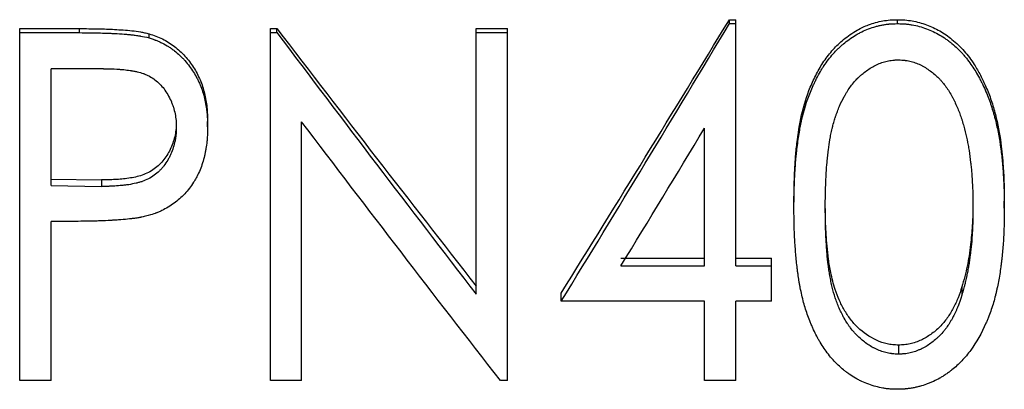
# Model space of a CAD drawing. Header units: millimetres. Extents: x -115 to 135, y -32 to 81.
# Tile 10 of 16: x 1.79 to 15.9, y -8.82 to -3.53. Entities that reach past the tile are written whole.
import ezdxf

# ---------------------------------------------------------------- set-up
doc = ezdxf.new("R2010")
doc.units = ezdxf.units.MM

msp = doc.modelspace()

# ---------------------------------------------------------------- linework, layer by layer
at = {"color": 7, "linetype": 'Continuous', "lineweight": 25}
for p, q in [((1.795, -8.694), (1.795, -3.658)), ((1.795, -3.658), (2.653, -3.658)), ((2.653, -3.716), (2.653, -3.658)), ((5.385, -8.694), (5.385, -3.658)), ((5.385, -3.658), (5.479, -3.658)), ((5.479, -3.716), (5.479, -3.658)), ((8.333, -7.46), (8.333, -3.658)), ((8.333, -3.658), (8.782, -3.658)), ((8.782, -8.694), (8.782, -3.658)), ((11.96, -3.587), (11.96, -3.531)), ((11.96, -3.531), (12.051, -3.531)), ((11.96, -3.587), (12.051, -3.587)), ((12.051, -7.053), (12.051, -3.531)), ((14.367, -3.587), (14.367, -3.531)), ((1.795, -3.716), (2.653, -3.716)), ((3.649, -3.792), (3.649, -3.733)), ((5.385, -3.716), (5.479, -3.716)), ((8.333, -3.716), (8.782, -3.716)), ((2.996, -4.233), (2.244, -4.233)), ((2.244, -5.905), (2.244, -4.233)), ((4.487, -5.066), (4.487, -4.987)), ((5.833, -8.694), (5.833, -4.991)), ((11.603, -7.053), (11.603, -5.084)), ((2.244, -5.813), (2.965, -5.823)), ((2.244, -5.905), (2.965, -5.916)), ((2.965, -5.823), (2.965, -5.916)), ((12.885, -6.227), (12.885, -6.129)), ((15.897, -6.227), (15.897, -6.129)), ((2.549, -6.416), (2.244, -6.416)), ((2.244, -8.694), (2.244, -6.416)), ((10.407, -6.943), (11.603, -6.943)), ((12.051, -6.943), (12.564, -6.943)), ((12.564, -7.56), (12.564, -6.943)), ((10.407, -7.053), (11.603, -7.053)), ((12.051, -7.053), (12.564, -7.053)), ((9.551, -7.56), (9.551, -7.442)), ((15.288, -7.355), (15.288, -7.472)), ((11.603, -7.56), (9.551, -7.56)), ((11.603, -8.694), (11.603, -7.56)), ((12.564, -7.56), (12.051, -7.56)), ((12.051, -8.694), (12.051, -7.56)), ((14.381, -8.187), (14.381, -8.317)), ((2.244, -8.694), (1.795, -8.694)), ((5.833, -8.694), (5.385, -8.694)), ((8.782, -8.694), (8.68, -8.694)), ((12.051, -8.694), (11.603, -8.694))]:
    msp.add_line(p, q, dxfattribs=at)
for points, knots in [([(2.653, -3.658), (2.742, -3.659), (2.909, -3.66), (3.159, -3.669), (3.362, -3.683), (3.505, -3.701), (3.586, -3.717), (3.627, -3.727), (3.649, -3.733)], [0, 0, 0, 0, 0.266792, 0.500026, 0.750017, 0.875017, 0.931621, 1, 1, 1, 1]), ([(12.885, -6.129), (12.885, -6.06), (12.886, -5.923), (12.894, -5.716), (12.905, -5.509), (12.933, -5.234), (12.985, -4.891), (13.086, -4.557), (13.205, -4.305), (13.311, -4.122), (13.44, -3.957), (13.569, -3.831), (13.689, -3.742), (13.807, -3.667), (13.962, -3.596), (14.122, -3.551), (14.262, -3.533), (14.332, -3.532), (14.367, -3.531)], [0, 0, 0, 0, 0.062534, 0.125068, 0.187601, 0.250131, 0.375144, 0.500066, 0.562578, 0.62508, 0.689017, 0.750043, 0.785718, 0.821603, 0.875037, 0.937482, 0.968737, 1, 1, 1, 1]), ([(12.885, -6.227), (12.885, -6.18), (12.885, -6.139), (12.886, -6.087), (12.886, -6.071), (12.886, -6.049), (12.886, -6.042), (12.887, -6.032), (12.887, -6.029), (12.887, -6.023), (12.887, -6.021), (12.888, -5.984), (12.889, -5.951), (12.89, -5.898), (12.891, -5.88), (12.892, -5.853), (12.893, -5.844), (12.893, -5.825), (12.894, -5.817), (12.896, -5.766), (12.898, -5.728), (12.901, -5.675), (12.902, -5.658), (12.904, -5.634), (12.905, -5.627), (12.906, -5.611), (12.906, -5.605), (12.909, -5.563), (12.912, -5.529), (12.917, -5.477), (12.919, -5.459), (12.922, -5.432), (12.923, -5.423), (12.925, -5.405), (12.926, -5.397), (12.936, -5.308), (12.947, -5.234), (12.964, -5.13), (12.969, -5.096), (12.979, -5.048), (12.982, -5.032), (12.987, -5.008), (12.988, -5.001), (12.991, -4.989), (12.992, -4.985), (12.993, -4.978), (12.994, -4.975), (13.026, -4.828), (13.068, -4.693), (13.132, -4.535), (13.146, -4.503), (13.168, -4.455), (13.176, -4.439), (13.187, -4.415), (13.191, -4.407), (13.198, -4.395), (13.2, -4.391), (13.204, -4.383), (13.206, -4.379), (13.227, -4.338), (13.245, -4.304), (13.272, -4.259), (13.28, -4.244), (13.293, -4.223), (13.297, -4.217), (13.304, -4.207), (13.306, -4.204), (13.31, -4.198), (13.311, -4.195), (13.355, -4.13), (13.399, -4.073), (13.469, -3.994), (13.493, -3.969), (13.53, -3.933), (13.542, -3.921), (13.568, -3.898), (13.581, -3.886), (13.618, -3.855), (13.646, -3.834), (13.707, -3.791), (13.738, -3.77), (13.781, -3.744), (13.795, -3.736), (13.826, -3.719), (13.841, -3.711), (13.889, -3.688), (13.921, -3.674), (13.988, -3.649), (14.022, -3.638), (14.072, -3.624), (14.089, -3.619), (14.123, -3.611), (14.14, -3.608), (14.175, -3.602), (14.193, -3.599), (14.219, -3.595), (14.228, -3.594), (14.241, -3.593), (14.245, -3.593), (14.251, -3.592), (14.253, -3.592), (14.258, -3.592), (14.26, -3.591), (14.285, -3.589), (14.32, -3.588), (14.367, -3.587)], [0, 0, 0, 0, 0.03125, 0.03125, 0.046875, 0.046875, 0.054688, 0.054688, 0.058594, 0.058594, 0.0625, 0.0625, 0.09375, 0.09375, 0.109375, 0.109375, 0.117188, 0.117188, 0.125, 0.125, 0.15625, 0.15625, 0.171875, 0.171875, 0.179688, 0.179688, 0.1875, 0.1875, 0.21875, 0.21875, 0.234375, 0.234375, 0.242188, 0.242188, 0.25, 0.25, 0.3125, 0.3125, 0.34375, 0.34375, 0.359375, 0.359375, 0.367188, 0.367188, 0.371094, 0.371094, 0.375, 0.375, 0.5, 0.5, 0.53125, 0.53125, 0.546875, 0.546875, 0.554688, 0.554688, 0.558594, 0.558594, 0.5625, 0.5625, 0.59375, 0.59375, 0.609375, 0.609375, 0.617188, 0.617188, 0.621094, 0.621094, 0.625, 0.625, 0.6875, 0.6875, 0.71875, 0.71875, 0.734375, 0.734375, 0.75, 0.75, 0.78125, 0.78125, 0.8125, 0.8125, 0.828125, 0.828125, 0.84375, 0.84375, 0.875, 0.875, 0.90625, 0.90625, 0.921875, 0.921875, 0.9375, 0.9375, 0.953125, 0.953125, 0.960938, 0.960938, 0.964844, 0.964844, 0.966797, 0.966797, 0.96875, 0.96875, 1, 1, 1, 1]), ([(14.367, -3.531), (14.402, -3.532), (14.473, -3.533), (14.613, -3.551), (14.784, -3.597), (14.977, -3.687), (15.126, -3.791), (15.24, -3.891), (15.349, -4.008), (15.459, -4.152), (15.558, -4.326), (15.64, -4.498), (15.713, -4.685), (15.791, -4.954), (15.85, -5.27), (15.881, -5.602), (15.896, -5.88), (15.897, -6.046), (15.897, -6.129)], [0, 0, 0, 0, 0.031261, 0.062515, 0.124957, 0.187001, 0.249864, 0.285663, 0.32147, 0.392595, 0.445547, 0.499874, 0.562389, 0.624904, 0.749903, 0.849945, 0.924827, 1, 1, 1, 1]), ([(14.367, -3.587), (14.39, -3.588), (14.411, -3.588), (14.438, -3.589), (14.446, -3.589), (14.457, -3.59), (14.46, -3.59), (14.465, -3.591), (14.467, -3.591), (14.47, -3.591), (14.471, -3.591), (14.49, -3.592), (14.507, -3.594), (14.533, -3.597), (14.542, -3.599), (14.56, -3.601), (14.569, -3.603), (14.646, -3.616), (14.714, -3.635), (14.85, -3.685), (14.913, -3.715), (15.002, -3.768), (15.032, -3.787), (15.076, -3.817), (15.09, -3.828), (15.119, -3.85), (15.134, -3.861), (15.203, -3.918), (15.254, -3.967), (15.313, -4.033), (15.325, -4.047), (15.349, -4.076), (15.361, -4.091), (15.394, -4.134), (15.415, -4.163), (15.454, -4.218), (15.471, -4.245), (15.505, -4.302), (15.523, -4.333), (15.549, -4.382), (15.558, -4.399), (15.571, -4.425), (15.574, -4.432), (15.582, -4.447), (15.586, -4.454), (15.604, -4.493), (15.619, -4.526), (15.649, -4.597), (15.663, -4.631), (15.681, -4.681), (15.688, -4.697), (15.699, -4.729), (15.704, -4.744), (15.721, -4.793), (15.731, -4.826), (15.746, -4.877), (15.75, -4.894), (15.758, -4.92), (15.76, -4.929), (15.765, -4.947), (15.767, -4.957), (15.785, -5.03), (15.8, -5.097), (15.82, -5.201), (15.826, -5.237), (15.835, -5.29), (15.837, -5.308), (15.842, -5.336), (15.843, -5.345), (15.845, -5.359), (15.845, -5.363), (15.847, -5.373), (15.847, -5.378), (15.857, -5.446), (15.864, -5.513), (15.874, -5.621), (15.877, -5.658), (15.882, -5.735), (15.884, -5.774), (15.888, -5.848), (15.89, -5.883), (15.892, -5.932), (15.893, -5.948), (15.894, -5.979), (15.894, -5.99), (15.896, -6.059), (15.897, -6.133), (15.897, -6.227)], [0, 0, 0, 0, 0.015625, 0.015625, 0.023438, 0.023438, 0.027344, 0.027344, 0.029297, 0.029297, 0.03125, 0.03125, 0.046875, 0.046875, 0.054688, 0.054688, 0.0625, 0.0625, 0.125, 0.125, 0.1875, 0.1875, 0.21875, 0.21875, 0.234375, 0.234375, 0.25, 0.25, 0.3125, 0.3125, 0.328125, 0.328125, 0.34375, 0.34375, 0.375, 0.375, 0.40625, 0.40625, 0.4375, 0.4375, 0.453125, 0.453125, 0.460938, 0.460938, 0.46875, 0.46875, 0.5, 0.5, 0.53125, 0.53125, 0.546875, 0.546875, 0.5625, 0.5625, 0.59375, 0.59375, 0.609375, 0.609375, 0.617188, 0.617188, 0.625, 0.625, 0.6875, 0.6875, 0.71875, 0.71875, 0.734375, 0.734375, 0.742188, 0.742188, 0.746094, 0.746094, 0.75, 0.75, 0.8125, 0.8125, 0.84375, 0.84375, 0.875, 0.875, 0.90625, 0.90625, 0.921875, 0.921875, 0.9375, 0.9375, 1, 1, 1, 1]), ([(2.653, -3.716), (2.748, -3.717), (2.837, -3.718), (2.962, -3.721), (3.002, -3.722), (3.061, -3.724), (3.08, -3.725), (3.108, -3.726), (3.117, -3.726), (3.131, -3.727), (3.135, -3.727), (3.142, -3.728), (3.144, -3.728), (3.149, -3.728), (3.15, -3.728), (3.205, -3.731), (3.251, -3.734), (3.314, -3.739), (3.333, -3.74), (3.361, -3.743), (3.37, -3.744), (3.382, -3.745), (3.387, -3.746), (3.393, -3.746), (3.395, -3.746), (3.399, -3.747), (3.4, -3.747), (3.425, -3.75), (3.446, -3.753), (3.477, -3.757), (3.487, -3.758), (3.502, -3.761), (3.507, -3.761), (3.517, -3.763), (3.523, -3.764), (3.56, -3.77), (3.601, -3.779), (3.649, -3.792)], [0, 0, 0, 0, 0.25, 0.25, 0.375, 0.375, 0.4375, 0.4375, 0.46875, 0.46875, 0.484375, 0.484375, 0.492188, 0.492188, 0.5, 0.5, 0.625, 0.625, 0.6875, 0.6875, 0.71875, 0.71875, 0.734375, 0.734375, 0.742188, 0.742188, 0.75, 0.75, 0.8125, 0.8125, 0.84375, 0.84375, 0.859375, 0.859375, 0.875, 0.875, 1, 1, 1, 1]), ([(3.649, -3.733), (3.681, -3.743), (3.746, -3.764), (3.871, -3.819), (4.016, -3.909), (4.165, -4.049), (4.29, -4.21), (4.384, -4.391), (4.447, -4.585), (4.481, -4.785), (4.485, -4.919), (4.487, -4.987)], [0, 0, 0, 0, 0.062551, 0.125088, 0.250014, 0.37493, 0.499933, 0.624908, 0.749875, 0.874925, 1, 1, 1, 1]), ([(3.649, -3.792), (3.67, -3.799), (3.689, -3.805), (3.714, -3.813), (3.721, -3.816), (3.731, -3.82), (3.734, -3.821), (3.739, -3.822), (3.74, -3.823), (3.743, -3.824), (3.744, -3.824), (3.761, -3.831), (3.776, -3.837), (3.8, -3.848), (3.807, -3.851), (3.823, -3.859), (3.832, -3.863), (3.869, -3.882), (3.898, -3.898), (3.941, -3.926), (3.955, -3.935), (3.984, -3.955), (3.999, -3.966), (4.039, -3.997), (4.065, -4.019), (4.102, -4.055), (4.114, -4.067), (4.138, -4.091), (4.149, -4.103), (4.209, -4.172), (4.251, -4.227), (4.302, -4.308), (4.319, -4.336), (4.342, -4.382), (4.35, -4.398), (4.365, -4.43), (4.372, -4.447), (4.393, -4.495), (4.404, -4.527), (4.426, -4.592), (4.435, -4.626), (4.45, -4.691), (4.457, -4.724), (4.465, -4.775), (4.468, -4.792), (4.471, -4.818), (4.472, -4.826), (4.474, -4.839), (4.474, -4.844), (4.475, -4.85), (4.475, -4.852), (4.476, -4.857), (4.476, -4.859), (4.482, -4.912), (4.485, -4.98), (4.487, -5.066)], [0, 0, 0, 0, 0.03125, 0.03125, 0.046875, 0.046875, 0.054688, 0.054688, 0.058594, 0.058594, 0.0625, 0.0625, 0.09375, 0.09375, 0.109375, 0.109375, 0.125, 0.125, 0.1875, 0.1875, 0.21875, 0.21875, 0.25, 0.25, 0.3125, 0.3125, 0.34375, 0.34375, 0.375, 0.375, 0.5, 0.5, 0.5625, 0.5625, 0.59375, 0.59375, 0.625, 0.625, 0.6875, 0.6875, 0.75, 0.75, 0.8125, 0.8125, 0.84375, 0.84375, 0.859375, 0.859375, 0.867188, 0.867188, 0.871094, 0.871094, 0.875, 0.875, 1, 1, 1, 1]), ([(13.333, -6.225), (13.334, -6.09), (13.336, -5.981), (13.339, -5.897), (13.339, -5.895), (13.339, -5.891), (13.339, -5.889), (13.339, -5.883), (13.34, -5.88), (13.34, -5.868), (13.34, -5.861), (13.341, -5.839), (13.342, -5.824), (13.344, -5.781), (13.345, -5.753), (13.35, -5.671), (13.354, -5.62), (13.359, -5.57), (13.36, -5.565), (13.36, -5.557), (13.361, -5.553), (13.362, -5.541), (13.363, -5.533), (13.365, -5.51), (13.366, -5.495), (13.371, -5.45), (13.375, -5.422), (13.385, -5.34), (13.392, -5.292), (13.4, -5.243), (13.401, -5.235), (13.404, -5.222), (13.405, -5.216), (13.409, -5.196), (13.411, -5.183), (13.419, -5.143), (13.425, -5.116), (13.435, -5.074), (13.439, -5.059), (13.446, -5.03), (13.45, -5.017), (13.461, -4.977), (13.468, -4.953), (13.477, -4.927), (13.478, -4.923), (13.481, -4.916), (13.482, -4.912), (13.486, -4.902), (13.488, -4.895), (13.496, -4.874), (13.501, -4.86), (13.516, -4.82), (13.526, -4.794), (13.559, -4.718), (13.581, -4.672), (13.607, -4.626), (13.609, -4.622), (13.613, -4.616), (13.615, -4.612), (13.62, -4.603), (13.624, -4.596), (13.636, -4.577), (13.643, -4.564), (13.667, -4.528), (13.683, -4.505), (13.731, -4.439), (13.765, -4.4), (13.804, -4.362), (13.809, -4.357), (13.819, -4.347), (13.824, -4.343), (13.839, -4.329), (13.849, -4.32), (13.881, -4.294), (13.902, -4.277), (13.947, -4.245), (13.971, -4.229), (14.018, -4.2), (14.041, -4.188), (14.071, -4.174), (14.078, -4.17), (14.09, -4.165), (14.097, -4.162), (14.116, -4.154), (14.129, -4.149), (14.167, -4.136), (14.193, -4.128), (14.232, -4.12), (14.244, -4.118), (14.271, -4.114), (14.285, -4.112), (14.301, -4.11), (14.302, -4.11), (14.304, -4.11), (14.305, -4.11), (14.309, -4.109), (14.312, -4.109), (14.32, -4.108), (14.327, -4.108), (14.347, -4.106), (14.363, -4.105), (14.381, -4.104)], [0, 0, 0, 0, 0.125, 0.125, 0.126953, 0.126953, 0.128906, 0.128906, 0.132812, 0.132812, 0.140625, 0.140625, 0.15625, 0.15625, 0.1875, 0.1875, 0.25, 0.25, 0.253906, 0.253906, 0.257812, 0.257812, 0.265625, 0.265625, 0.28125, 0.28125, 0.3125, 0.3125, 0.375, 0.375, 0.382812, 0.382812, 0.390625, 0.390625, 0.40625, 0.40625, 0.4375, 0.4375, 0.453125, 0.453125, 0.46875, 0.46875, 0.5, 0.5, 0.503906, 0.503906, 0.507812, 0.507812, 0.515625, 0.515625, 0.53125, 0.53125, 0.5625, 0.5625, 0.625, 0.625, 0.628906, 0.628906, 0.632812, 0.632812, 0.640625, 0.640625, 0.65625, 0.65625, 0.6875, 0.6875, 0.75, 0.75, 0.757812, 0.757812, 0.765625, 0.765625, 0.78125, 0.78125, 0.8125, 0.8125, 0.84375, 0.84375, 0.875, 0.875, 0.882812, 0.882812, 0.890625, 0.890625, 0.90625, 0.90625, 0.9375, 0.9375, 0.953125, 0.953125, 0.96875, 0.96875, 0.970703, 0.970703, 0.972656, 0.972656, 0.976562, 0.976562, 0.984375, 0.984375, 1, 1, 1, 1]), ([(14.381, -4.104), (14.417, -4.107), (14.444, -4.109), (14.464, -4.111), (14.466, -4.111), (14.47, -4.111), (14.472, -4.111), (14.477, -4.112), (14.48, -4.113), (14.491, -4.114), (14.498, -4.115), (14.518, -4.118), (14.531, -4.12), (14.555, -4.126), (14.569, -4.129), (14.594, -4.137), (14.607, -4.141), (14.645, -4.155), (14.671, -4.166), (14.703, -4.181), (14.708, -4.184), (14.72, -4.19), (14.725, -4.193), (14.743, -4.203), (14.755, -4.21), (14.789, -4.231), (14.813, -4.246), (14.859, -4.28), (14.88, -4.297), (14.921, -4.332), (14.941, -4.35), (14.97, -4.379), (14.978, -4.388), (14.995, -4.407), (15.004, -4.417), (15.029, -4.447), (15.046, -4.468), (15.094, -4.534), (15.124, -4.582), (15.153, -4.637), (15.154, -4.64), (15.157, -4.645), (15.159, -4.648), (15.163, -4.656), (15.166, -4.662), (15.175, -4.679), (15.181, -4.691), (15.198, -4.728), (15.21, -4.755), (15.233, -4.81), (15.244, -4.835), (15.263, -4.886), (15.272, -4.911), (15.282, -4.941), (15.285, -4.948), (15.289, -4.962), (15.291, -4.968), (15.297, -4.988), (15.301, -5.001), (15.313, -5.041), (15.321, -5.067), (15.342, -5.146), (15.354, -5.199), (15.366, -5.258), (15.367, -5.263), (15.37, -5.275), (15.371, -5.281), (15.375, -5.3), (15.377, -5.312), (15.384, -5.35), (15.388, -5.376), (15.4, -5.457), (15.408, -5.514), (15.415, -5.578), (15.416, -5.58), (15.416, -5.586), (15.417, -5.589), (15.418, -5.599), (15.418, -5.605), (15.42, -5.624), (15.422, -5.637), (15.426, -5.675), (15.428, -5.702), (15.434, -5.783), (15.438, -5.84), (15.441, -5.903), (15.441, -5.905), (15.442, -5.91), (15.442, -5.913), (15.442, -5.922), (15.442, -5.928), (15.443, -5.945), (15.444, -5.957), (15.445, -5.994), (15.446, -6.02), (15.448, -6.102), (15.448, -6.161), (15.449, -6.225)], [0, 0, 0, 0, 0.03125, 0.03125, 0.033203, 0.033203, 0.035156, 0.035156, 0.039062, 0.039062, 0.046875, 0.046875, 0.0625, 0.0625, 0.078125, 0.078125, 0.09375, 0.09375, 0.125, 0.125, 0.132812, 0.132812, 0.140625, 0.140625, 0.15625, 0.15625, 0.1875, 0.1875, 0.21875, 0.21875, 0.25, 0.25, 0.265625, 0.265625, 0.28125, 0.28125, 0.3125, 0.3125, 0.375, 0.375, 0.378906, 0.378906, 0.382812, 0.382812, 0.390625, 0.390625, 0.40625, 0.40625, 0.4375, 0.4375, 0.46875, 0.46875, 0.5, 0.5, 0.507812, 0.507812, 0.515625, 0.515625, 0.53125, 0.53125, 0.5625, 0.5625, 0.625, 0.625, 0.632812, 0.632812, 0.640625, 0.640625, 0.65625, 0.65625, 0.6875, 0.6875, 0.75, 0.75, 0.753906, 0.753906, 0.757812, 0.757812, 0.765625, 0.765625, 0.78125, 0.78125, 0.8125, 0.8125, 0.875, 0.875, 0.878906, 0.878906, 0.882812, 0.882812, 0.890625, 0.890625, 0.90625, 0.90625, 0.9375, 0.9375, 1, 1, 1, 1]), ([(2.996, -4.233), (3.074, -4.234), (3.138, -4.235), (3.19, -4.238), (3.196, -4.238), (3.204, -4.239), (3.208, -4.239), (3.22, -4.24), (3.228, -4.241), (3.253, -4.242), (3.269, -4.244), (3.316, -4.249), (3.347, -4.253), (3.382, -4.258), (3.387, -4.258), (3.396, -4.26), (3.4, -4.261), (3.413, -4.263), (3.421, -4.264), (3.447, -4.269), (3.463, -4.272), (3.509, -4.283), (3.538, -4.291), (3.568, -4.302), (3.572, -4.303), (3.58, -4.306), (3.584, -4.308), (3.595, -4.312), (3.603, -4.315), (3.625, -4.325), (3.639, -4.332), (3.682, -4.354), (3.708, -4.371), (3.757, -4.409), (3.78, -4.429), (3.823, -4.473), (3.843, -4.496), (3.9, -4.572), (3.934, -4.63), (3.966, -4.702), (3.968, -4.708), (3.974, -4.723), (3.977, -4.73), (3.986, -4.752), (3.991, -4.767), (4.005, -4.813), (4.013, -4.844), (4.027, -4.909), (4.031, -4.94), (4.034, -4.974), (4.034, -4.975), (4.034, -4.977), (4.034, -4.979), (4.035, -4.983), (4.035, -4.987), (4.036, -4.997), (4.036, -5.004), (4.037, -5.028), (4.038, -5.047), (4.038, -5.068)], [0, 0, 0, 0, 0.125, 0.125, 0.132812, 0.132812, 0.140625, 0.140625, 0.15625, 0.15625, 0.1875, 0.1875, 0.25, 0.25, 0.257812, 0.257812, 0.265625, 0.265625, 0.28125, 0.28125, 0.3125, 0.3125, 0.375, 0.375, 0.382812, 0.382812, 0.390625, 0.390625, 0.40625, 0.40625, 0.4375, 0.4375, 0.5, 0.5, 0.5625, 0.5625, 0.625, 0.625, 0.75, 0.75, 0.765625, 0.765625, 0.78125, 0.78125, 0.8125, 0.8125, 0.875, 0.875, 0.9375, 0.9375, 0.941406, 0.941406, 0.945312, 0.945312, 0.953125, 0.953125, 0.96875, 0.96875, 1, 1, 1, 1]), ([(4.038, -4.989), (4.038, -5.021), (4.036, -5.086), (4.017, -5.214), (3.967, -5.369), (3.868, -5.537), (3.728, -5.675), (3.55, -5.764), (3.356, -5.803), (3.195, -5.817), (3.065, -5.823), (3, -5.823), (2.965, -5.823)], [0, 0, 0, 0, 0.062602, 0.125173, 0.250152, 0.375087, 0.499837, 0.62457, 0.749614, 0.876384, 0.932846, 1, 1, 1, 1]), ([(4.038, -5.068), (4.037, -5.112), (4.036, -5.145), (4.034, -5.168), (4.034, -5.17), (4.033, -5.174), (4.033, -5.176), (4.032, -5.183), (4.032, -5.187), (4.031, -5.199), (4.03, -5.207), (4.026, -5.231), (4.023, -5.248), (4.013, -5.296), (4.005, -5.329), (3.985, -5.391), (3.974, -5.422), (3.954, -5.466), (3.947, -5.481), (3.932, -5.511), (3.924, -5.525), (3.899, -5.567), (3.881, -5.594), (3.851, -5.633), (3.84, -5.646), (3.819, -5.671), (3.807, -5.683), (3.772, -5.717), (3.748, -5.738), (3.669, -5.794), (3.611, -5.825), (3.544, -5.848), (3.541, -5.849), (3.535, -5.851), (3.531, -5.852), (3.521, -5.855), (3.514, -5.857), (3.492, -5.863), (3.477, -5.867), (3.429, -5.878), (3.394, -5.885), (3.352, -5.892), (3.349, -5.892), (3.342, -5.893), (3.338, -5.894), (3.326, -5.895), (3.319, -5.896), (3.295, -5.899), (3.278, -5.901), (3.227, -5.906), (3.191, -5.909), (3.142, -5.912), (3.126, -5.913), (3.103, -5.914), (3.096, -5.914), (3.084, -5.914), (3.077, -5.915), (3.042, -5.916), (3.007, -5.916), (2.965, -5.916)], [0, 0, 0, 0, 0.0625, 0.0625, 0.066406, 0.066406, 0.070312, 0.070312, 0.078125, 0.078125, 0.09375, 0.09375, 0.125, 0.125, 0.1875, 0.1875, 0.25, 0.25, 0.28125, 0.28125, 0.3125, 0.3125, 0.375, 0.375, 0.40625, 0.40625, 0.4375, 0.4375, 0.5, 0.5, 0.625, 0.625, 0.632812, 0.632812, 0.640625, 0.640625, 0.65625, 0.65625, 0.6875, 0.6875, 0.75, 0.75, 0.757812, 0.757812, 0.765625, 0.765625, 0.78125, 0.78125, 0.8125, 0.8125, 0.875, 0.875, 0.90625, 0.90625, 0.921875, 0.921875, 0.9375, 0.9375, 1, 1, 1, 1]), ([(4.487, -5.066), (4.486, -5.11), (4.485, -5.15), (4.482, -5.202), (4.481, -5.218), (4.48, -5.24), (4.479, -5.247), (4.478, -5.257), (4.478, -5.26), (4.478, -5.265), (4.478, -5.267), (4.477, -5.27), (4.477, -5.271), (4.474, -5.307), (4.469, -5.341), (4.46, -5.392), (4.457, -5.409), (4.45, -5.443), (4.447, -5.459), (4.426, -5.548), (4.404, -5.615), (4.365, -5.71), (4.351, -5.741), (4.328, -5.785), (4.32, -5.8), (4.307, -5.822), (4.303, -5.829), (4.295, -5.843), (4.291, -5.849), (4.248, -5.917), (4.205, -5.972), (4.112, -6.072), (4.061, -6.118), (3.952, -6.197), (3.892, -6.232), (3.813, -6.27), (3.798, -6.277), (3.774, -6.287), (3.766, -6.29), (3.754, -6.295), (3.75, -6.296), (3.744, -6.298), (3.742, -6.299), (3.738, -6.301), (3.735, -6.302), (3.712, -6.31), (3.68, -6.321), (3.636, -6.334)], [0, 0, 0, 0, 0.0625, 0.0625, 0.09375, 0.09375, 0.109375, 0.109375, 0.117188, 0.117188, 0.121094, 0.121094, 0.125, 0.125, 0.1875, 0.1875, 0.21875, 0.21875, 0.25, 0.25, 0.375, 0.375, 0.4375, 0.4375, 0.46875, 0.46875, 0.484375, 0.484375, 0.5, 0.5, 0.625, 0.625, 0.75, 0.75, 0.875, 0.875, 0.90625, 0.90625, 0.921875, 0.921875, 0.929688, 0.929688, 0.933594, 0.933594, 0.9375, 0.9375, 1, 1, 1, 1]), ([(14.381, -8.187), (14.354, -8.185), (14.299, -8.182), (14.192, -8.167), (14.012, -8.103), (13.832, -7.977), (13.69, -7.817), (13.602, -7.683), (13.531, -7.541), (13.461, -7.363), (13.413, -7.166), (13.377, -6.957), (13.353, -6.724), (13.336, -6.448), (13.334, -6.234), (13.333, -6.127)], [0, 0, 0, 0, 0.031279, 0.06254, 0.12498, 0.249516, 0.312021, 0.374541, 0.43707, 0.499605, 0.599132, 0.674854, 0.749772, 0.874882, 1, 1, 1, 1]), ([(15.449, -6.127), (15.448, -6.188), (15.448, -6.305), (15.437, -6.513), (15.42, -6.714), (15.394, -6.905), (15.366, -7.058), (15.333, -7.207), (15.303, -7.306), (15.288, -7.355)], [0, 0, 0, 0, 0.144927, 0.283186, 0.499994, 0.631183, 0.749999, 0.875, 1, 1, 1, 1]), ([(3.636, -6.334), (3.609, -6.341), (3.585, -6.347), (3.551, -6.354), (3.541, -6.356), (3.526, -6.359), (3.521, -6.36), (3.511, -6.362), (3.508, -6.363), (3.482, -6.367), (3.461, -6.37), (3.427, -6.375), (3.415, -6.376), (3.398, -6.378), (3.392, -6.379), (3.383, -6.38), (3.379, -6.381), (3.373, -6.381), (3.369, -6.382), (3.331, -6.386), (3.291, -6.39), (3.223, -6.395), (3.199, -6.397), (3.161, -6.399), (3.148, -6.4), (3.129, -6.401), (3.122, -6.402), (3.109, -6.402), (3.101, -6.403), (3.048, -6.406), (3.002, -6.408), (2.934, -6.41), (2.912, -6.411), (2.878, -6.412), (2.867, -6.413), (2.85, -6.413), (2.844, -6.413), (2.836, -6.413), (2.833, -6.413), (2.828, -6.414), (2.824, -6.414), (2.758, -6.415), (2.667, -6.416), (2.549, -6.416)], [0, 0, 0, 0, 0.0625, 0.0625, 0.09375, 0.09375, 0.109375, 0.109375, 0.125, 0.125, 0.1875, 0.1875, 0.21875, 0.21875, 0.234375, 0.234375, 0.242188, 0.242188, 0.25, 0.25, 0.375, 0.375, 0.4375, 0.4375, 0.46875, 0.46875, 0.484375, 0.484375, 0.5, 0.5, 0.625, 0.625, 0.6875, 0.6875, 0.71875, 0.71875, 0.734375, 0.734375, 0.742188, 0.742188, 0.75, 0.75, 1, 1, 1, 1]), ([(14.367, -8.819), (14.344, -8.818), (14.323, -8.818), (14.297, -8.817), (14.289, -8.816), (14.278, -8.816), (14.275, -8.816), (14.27, -8.815), (14.268, -8.815), (14.265, -8.815), (14.264, -8.815), (14.245, -8.814), (14.228, -8.812), (14.202, -8.809), (14.193, -8.807), (14.176, -8.805), (14.166, -8.803), (14.124, -8.796), (14.091, -8.788), (14.023, -8.77), (13.99, -8.76), (13.92, -8.735), (13.886, -8.721), (13.844, -8.701), (13.829, -8.694), (13.798, -8.677), (13.782, -8.668), (13.734, -8.64), (13.704, -8.621), (13.661, -8.592), (13.647, -8.582), (13.62, -8.561), (13.607, -8.552), (13.541, -8.497), (13.491, -8.45), (13.398, -8.346), (13.355, -8.29), (13.296, -8.205), (13.278, -8.176), (13.251, -8.131), (13.242, -8.116), (13.225, -8.086), (13.218, -8.073), (13.196, -8.03), (13.181, -7.999), (13.159, -7.951), (13.151, -7.935), (13.137, -7.902), (13.129, -7.884), (13.109, -7.833), (13.096, -7.8), (13.072, -7.735), (13.061, -7.702), (13.032, -7.612), (13.014, -7.544), (12.989, -7.435), (12.982, -7.4), (12.972, -7.349), (12.969, -7.332), (12.964, -7.307), (12.963, -7.299), (12.96, -7.283), (12.958, -7.274), (12.952, -7.238), (12.948, -7.207), (12.94, -7.155), (12.938, -7.137), (12.935, -7.109), (12.933, -7.1), (12.932, -7.086), (12.931, -7.081), (12.93, -7.071), (12.929, -7.065), (12.921, -6.995), (12.914, -6.927), (12.906, -6.823), (12.903, -6.788), (12.898, -6.717), (12.896, -6.68), (12.893, -6.61), (12.891, -6.575), (12.889, -6.522), (12.889, -6.505), (12.888, -6.479), (12.888, -6.47), (12.887, -6.458), (12.887, -6.453), (12.887, -6.447), (12.887, -6.445), (12.887, -6.44), (12.887, -6.437), (12.886, -6.39), (12.885, -6.32), (12.885, -6.227)], [0, 0, 0, 0, 0.015625, 0.015625, 0.023438, 0.023438, 0.027344, 0.027344, 0.029297, 0.029297, 0.03125, 0.03125, 0.046875, 0.046875, 0.054688, 0.054688, 0.0625, 0.0625, 0.09375, 0.09375, 0.125, 0.125, 0.15625, 0.15625, 0.171875, 0.171875, 0.1875, 0.1875, 0.21875, 0.21875, 0.234375, 0.234375, 0.25, 0.25, 0.3125, 0.3125, 0.375, 0.375, 0.40625, 0.40625, 0.421875, 0.421875, 0.4375, 0.4375, 0.46875, 0.46875, 0.484375, 0.484375, 0.5, 0.5, 0.53125, 0.53125, 0.5625, 0.5625, 0.625, 0.625, 0.65625, 0.65625, 0.671875, 0.671875, 0.679688, 0.679688, 0.6875, 0.6875, 0.71875, 0.71875, 0.734375, 0.734375, 0.742188, 0.742188, 0.746094, 0.746094, 0.75, 0.75, 0.8125, 0.8125, 0.84375, 0.84375, 0.875, 0.875, 0.90625, 0.90625, 0.921875, 0.921875, 0.929688, 0.929688, 0.933594, 0.933594, 0.935547, 0.935547, 0.9375, 0.9375, 1, 1, 1, 1]), ([(14.381, -8.317), (14.345, -8.315), (14.318, -8.313), (14.298, -8.311), (14.296, -8.311), (14.292, -8.31), (14.29, -8.31), (14.285, -8.309), (14.281, -8.309), (14.271, -8.308), (14.264, -8.307), (14.244, -8.304), (14.231, -8.301), (14.195, -8.293), (14.169, -8.286), (14.117, -8.268), (14.092, -8.258), (14.059, -8.242), (14.053, -8.24), (14.042, -8.234), (14.036, -8.231), (14.018, -8.222), (14.007, -8.216), (13.972, -8.196), (13.95, -8.182), (13.884, -8.135), (13.841, -8.1), (13.795, -8.055), (13.791, -8.051), (13.781, -8.042), (13.777, -8.037), (13.763, -8.023), (13.754, -8.013), (13.727, -7.982), (13.71, -7.961), (13.689, -7.934), (13.686, -7.93), (13.679, -7.92), (13.675, -7.915), (13.665, -7.899), (13.657, -7.889), (13.635, -7.855), (13.62, -7.83), (13.603, -7.8), (13.602, -7.799), (13.599, -7.793), (13.598, -7.79), (13.593, -7.782), (13.59, -7.777), (13.581, -7.76), (13.575, -7.748), (13.557, -7.712), (13.545, -7.687), (13.521, -7.632), (13.511, -7.607), (13.492, -7.557), (13.483, -7.532), (13.46, -7.461), (13.446, -7.411), (13.427, -7.332), (13.421, -7.304), (13.409, -7.249), (13.404, -7.22), (13.394, -7.164), (13.39, -7.138), (13.382, -7.086), (13.378, -7.062), (13.369, -6.988), (13.364, -6.933), (13.358, -6.87), (13.358, -6.867), (13.357, -6.861), (13.357, -6.858), (13.356, -6.849), (13.356, -6.842), (13.354, -6.824), (13.353, -6.811), (13.35, -6.772), (13.349, -6.746), (13.344, -6.665), (13.341, -6.608), (13.339, -6.548), (13.339, -6.547), (13.339, -6.545), (13.339, -6.543), (13.338, -6.539), (13.338, -6.537), (13.338, -6.529), (13.338, -6.524), (13.337, -6.507), (13.337, -6.496), (13.336, -6.46), (13.336, -6.435), (13.334, -6.354), (13.334, -6.292), (13.333, -6.225)], [0, 0, 0, 0, 0.03125, 0.03125, 0.033203, 0.033203, 0.035156, 0.035156, 0.039062, 0.039062, 0.046875, 0.046875, 0.0625, 0.0625, 0.09375, 0.09375, 0.125, 0.125, 0.132812, 0.132812, 0.140625, 0.140625, 0.15625, 0.15625, 0.1875, 0.1875, 0.25, 0.25, 0.257812, 0.257812, 0.265625, 0.265625, 0.28125, 0.28125, 0.3125, 0.3125, 0.320312, 0.320312, 0.328125, 0.328125, 0.34375, 0.34375, 0.375, 0.375, 0.378906, 0.378906, 0.382812, 0.382812, 0.390625, 0.390625, 0.40625, 0.40625, 0.4375, 0.4375, 0.46875, 0.46875, 0.5, 0.5, 0.5625, 0.5625, 0.59375, 0.59375, 0.625, 0.625, 0.65625, 0.65625, 0.6875, 0.6875, 0.75, 0.75, 0.753906, 0.753906, 0.757812, 0.757812, 0.765625, 0.765625, 0.78125, 0.78125, 0.8125, 0.8125, 0.875, 0.875, 0.876953, 0.876953, 0.878906, 0.878906, 0.882812, 0.882812, 0.890625, 0.890625, 0.90625, 0.90625, 0.9375, 0.9375, 1, 1, 1, 1]), ([(15.897, -6.227), (15.897, -6.273), (15.897, -6.314), (15.896, -6.367), (15.896, -6.383), (15.895, -6.405), (15.895, -6.412), (15.895, -6.422), (15.895, -6.425), (15.895, -6.43), (15.895, -6.431), (15.895, -6.434), (15.895, -6.435), (15.894, -6.474), (15.893, -6.509), (15.891, -6.562), (15.89, -6.579), (15.889, -6.614), (15.888, -6.63), (15.883, -6.72), (15.877, -6.791), (15.868, -6.895), (15.864, -6.93), (15.858, -6.981), (15.856, -6.998), (15.853, -7.024), (15.852, -7.032), (15.85, -7.049), (15.849, -7.057), (15.838, -7.139), (15.826, -7.21), (15.807, -7.313), (15.8, -7.346), (15.789, -7.396), (15.786, -7.413), (15.778, -7.445), (15.774, -7.461), (15.754, -7.544), (15.734, -7.61), (15.7, -7.709), (15.688, -7.742), (15.669, -7.791), (15.663, -7.807), (15.653, -7.832), (15.649, -7.84), (15.642, -7.856), (15.639, -7.864), (15.572, -8.018), (15.499, -8.146), (15.377, -8.313), (15.334, -8.365), (15.244, -8.459), (15.197, -8.502), (15.134, -8.552), (15.121, -8.562), (15.093, -8.583), (15.078, -8.593), (15.046, -8.615), (15.03, -8.625), (15.008, -8.639), (15.001, -8.643), (14.987, -8.652), (14.98, -8.656), (14.944, -8.676), (14.913, -8.692), (14.865, -8.714), (14.849, -8.721), (14.824, -8.731), (14.816, -8.735), (14.799, -8.741), (14.789, -8.745), (14.751, -8.759), (14.718, -8.769), (14.667, -8.782), (14.65, -8.786), (14.614, -8.794), (14.597, -8.798), (14.558, -8.804), (14.54, -8.807), (14.514, -8.811), (14.505, -8.812), (14.493, -8.813), (14.489, -8.814), (14.481, -8.814), (14.476, -8.815), (14.449, -8.817), (14.414, -8.818), (14.367, -8.819)], [0, 0, 0, 0, 0.03125, 0.03125, 0.046875, 0.046875, 0.054688, 0.054688, 0.058594, 0.058594, 0.060547, 0.060547, 0.0625, 0.0625, 0.09375, 0.09375, 0.109375, 0.109375, 0.125, 0.125, 0.1875, 0.1875, 0.21875, 0.21875, 0.234375, 0.234375, 0.242188, 0.242188, 0.25, 0.25, 0.3125, 0.3125, 0.34375, 0.34375, 0.359375, 0.359375, 0.375, 0.375, 0.4375, 0.4375, 0.46875, 0.46875, 0.484375, 0.484375, 0.492188, 0.492188, 0.5, 0.5, 0.625, 0.625, 0.6875, 0.6875, 0.75, 0.75, 0.765625, 0.765625, 0.78125, 0.78125, 0.796875, 0.796875, 0.804688, 0.804688, 0.8125, 0.8125, 0.84375, 0.84375, 0.859375, 0.859375, 0.867188, 0.867188, 0.875, 0.875, 0.90625, 0.90625, 0.921875, 0.921875, 0.9375, 0.9375, 0.953125, 0.953125, 0.960938, 0.960938, 0.964844, 0.964844, 0.96875, 0.96875, 1, 1, 1, 1]), ([(15.449, -6.225), (15.449, -6.295), (15.448, -6.351), (15.447, -6.402), (15.447, -6.41), (15.446, -6.432), (15.445, -6.443), (15.444, -6.479), (15.443, -6.505), (15.44, -6.547), (15.44, -6.561), (15.438, -6.584), (15.438, -6.592), (15.437, -6.607), (15.437, -6.614), (15.434, -6.648), (15.432, -6.675), (15.426, -6.755), (15.421, -6.806), (15.414, -6.859), (15.414, -6.863), (15.413, -6.871), (15.412, -6.875), (15.411, -6.886), (15.41, -6.894), (15.407, -6.916), (15.405, -6.93), (15.4, -6.971), (15.396, -6.996), (15.389, -7.043), (15.385, -7.063), (15.376, -7.112), (15.371, -7.139), (15.364, -7.174), (15.362, -7.182), (15.359, -7.197), (15.358, -7.204), (15.353, -7.225), (15.35, -7.239), (15.342, -7.277), (15.336, -7.3), (15.33, -7.326), (15.329, -7.33), (15.327, -7.339), (15.325, -7.344), (15.321, -7.36), (15.318, -7.372), (15.307, -7.41), (15.298, -7.439), (15.288, -7.472)], [0, 0, 0, 0, 0.125, 0.125, 0.15625, 0.15625, 0.1875, 0.1875, 0.25, 0.25, 0.28125, 0.28125, 0.296875, 0.296875, 0.3125, 0.3125, 0.375, 0.375, 0.5, 0.5, 0.507812, 0.507812, 0.515625, 0.515625, 0.53125, 0.53125, 0.5625, 0.5625, 0.625, 0.625, 0.6875, 0.6875, 0.75, 0.75, 0.765625, 0.765625, 0.78125, 0.78125, 0.8125, 0.8125, 0.875, 0.875, 0.890625, 0.890625, 0.90625, 0.90625, 0.9375, 0.9375, 1, 1, 1, 1]), ([(15.288, -7.355), (15.272, -7.407), (15.238, -7.511), (15.168, -7.659), (15.084, -7.8), (14.976, -7.928), (14.85, -8.036), (14.706, -8.119), (14.576, -8.167), (14.465, -8.183), (14.409, -8.186), (14.381, -8.187)], [0, 0, 0, 0, 0.125092, 0.250137, 0.375183, 0.500154, 0.628768, 0.750048, 0.874942, 0.937449, 1, 1, 1, 1]), ([(15.288, -7.472), (15.267, -7.54), (15.249, -7.593), (15.234, -7.631), (15.232, -7.635), (15.229, -7.642), (15.228, -7.645), (15.224, -7.654), (15.221, -7.661), (15.213, -7.68), (15.208, -7.693), (15.191, -7.73), (15.178, -7.755), (15.162, -7.785), (15.158, -7.793), (15.151, -7.806), (15.148, -7.812), (15.137, -7.831), (15.13, -7.843), (15.108, -7.879), (15.094, -7.901), (15.076, -7.926), (15.072, -7.933), (15.064, -7.944), (15.06, -7.95), (15.047, -7.966), (15.038, -7.977), (15.012, -8.009), (14.993, -8.029), (14.964, -8.059), (14.953, -8.07), (14.932, -8.09), (14.921, -8.099), (14.889, -8.127), (14.867, -8.145), (14.8, -8.193), (14.753, -8.221), (14.699, -8.246), (14.691, -8.249), (14.677, -8.255), (14.671, -8.258), (14.65, -8.267), (14.637, -8.272), (14.598, -8.286), (14.572, -8.293), (14.523, -8.304), (14.495, -8.309), (14.463, -8.312), (14.462, -8.312), (14.46, -8.312), (14.459, -8.312), (14.455, -8.313), (14.452, -8.313), (14.443, -8.313), (14.437, -8.314), (14.416, -8.315), (14.4, -8.316), (14.381, -8.317)], [0, 0, 0, 0, 0.125, 0.125, 0.132812, 0.132812, 0.140625, 0.140625, 0.15625, 0.15625, 0.1875, 0.1875, 0.25, 0.25, 0.265625, 0.265625, 0.28125, 0.28125, 0.3125, 0.3125, 0.375, 0.375, 0.390625, 0.390625, 0.40625, 0.40625, 0.4375, 0.4375, 0.5, 0.5, 0.53125, 0.53125, 0.5625, 0.5625, 0.625, 0.625, 0.75, 0.75, 0.765625, 0.765625, 0.78125, 0.78125, 0.8125, 0.8125, 0.875, 0.875, 0.9375, 0.9375, 0.941406, 0.941406, 0.945312, 0.945312, 0.953125, 0.953125, 0.96875, 0.96875, 1, 1, 1, 1])]:
    msp.add_open_spline(points, degree=3, knots=knots, dxfattribs=at)
for points in [[(5.479, -3.658), (6.43, -4.898), (7.382, -6.13), (8.333, -7.343)], [(9.551, -7.442), (10.354, -6.155), (11.157, -4.847), (11.96, -3.531)], [(9.551, -7.56), (10.354, -6.252), (11.157, -4.924), (11.96, -3.587)], [(5.479, -3.716), (6.43, -4.976), (7.382, -6.227), (8.333, -7.46)], [(8.68, -8.694), (7.731, -7.477), (6.782, -6.239), (5.833, -4.991)], [(10.407, -7.053), (10.805, -6.401), (11.204, -5.744), (11.603, -5.084)]]:
    msp.add_open_spline(points, degree=3, dxfattribs=at)

doc.saveas('drawing.dxf')
